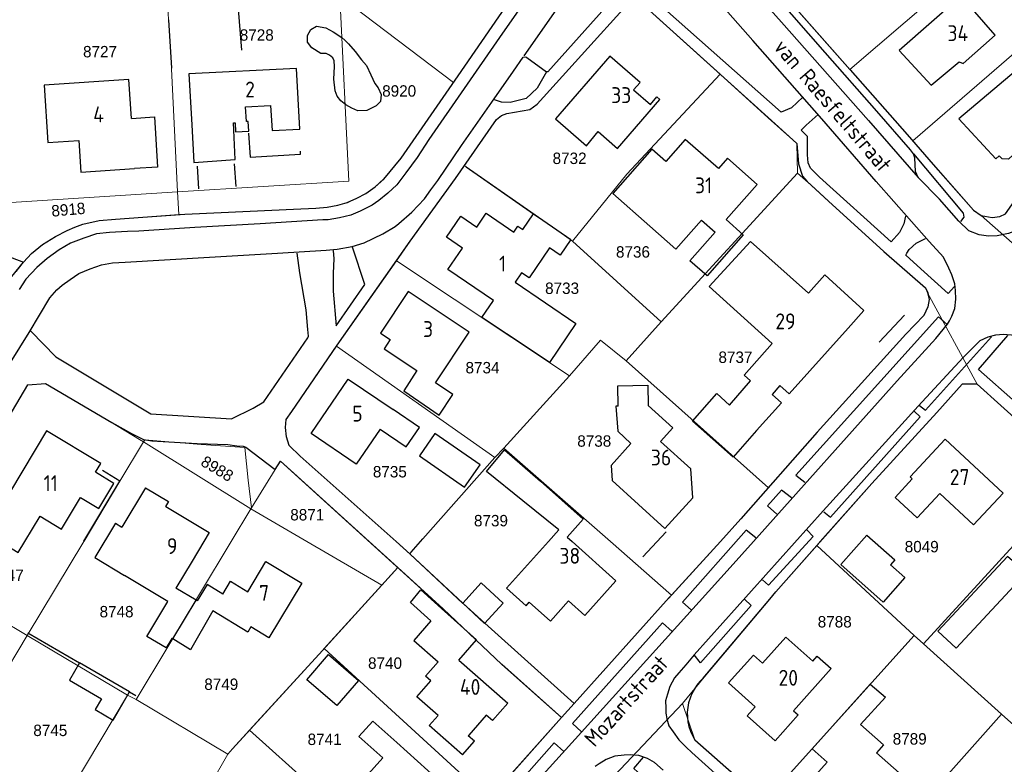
# Model space of a CAD drawing. Header units: metres. Extents: x 233874 to 239264, y 443832 to 448222.
# Tile 42 of 195: x 235032 to 235188, y 444965 to 445082. Entities that reach past the tile are written whole.
import ezdxf
from ezdxf.enums import TextEntityAlignment as Align

# ---------------------------------------------------------------- set-up
doc = ezdxf.new("R2010")
doc.units = ezdxf.units.M
doc.header["$MEASUREMENT"] = 0
doc.linetypes.add('LIJN1-1', pattern=[2, 1, -1])
for name, color, linetype in [('BIJGEBOUW', 4, 'Continuous'), ('DAKRAND', 4, 'Continuous'), ('DAKRAND-BYG', 4, 'Continuous'), ('Goud-kadastrale grenzen', 13, 'Continuous'), ('Goud-markering', 7, 'Continuous'), ('Goud-ontwerp', 2, 'Continuous'), ('HEG', 253, 'Continuous'), ('HOOFDGEBOUW', 4, 'Continuous'), ('HUISNUMMER', 253, 'Continuous'), ('KANTVERH', 253, 'Continuous'), ('KANTWATER', 153, 'Continuous'), ('KNTOPENVERH', 253, 'Continuous'), ('MUUR', 253, 'Continuous'), ('OVLIJNOBJ', 253, 'Continuous'), ('RASTER', 253, 'Continuous'), ('STRAATNAAM', 253, 'Continuous'), ('TUSSENMUUR', 253, 'Continuous')]:
    doc.layers.add(name, color=color, linetype=linetype)
doc.layers.add('G01 kadestrale perceelsgrens', color=73, linetype='Continuous', lineweight=0)
doc.layers.add('Z01 perceelnummer', color=73, linetype='Continuous', lineweight=13)
doc.styles.get("Standard").update_dxf_attribs({"font": 'iso.shx'})
doc.styles.add('Styledgn001', font='dgn001.shx')

# ---------------------------------------------------------------- blocks, each defined once
blk = doc.blocks.new('A$C1532452F')
at = {"layer": 'G01 kadestrale perceelsgrens'}
for p, q in [((235163.283, 445074.414), (235184.622, 445092.779)), ((235082.928, 445085.961), (235100.849, 445072.339)), ((235055.83, 445084.356), (235055.94, 445082.263)), ((235153.632, 445085.411), (235163.283, 445074.414)), ((235173.217, 445063.177), (235194.418, 445081.534)), ((235056.427, 445074.53), (235057.362, 445055.149)), ((235102.572, 445059.268), (235102.845, 445059.077)), ((235102.845, 445059.077), (235114.92, 445050.658)), ((235133.586, 445034.648), (235155.065, 445058.089)), ((235155.065, 445058.089), (235157.14, 445056.243)), ((235030.313, 445053.419), (235057.362, 445055.149)), ((235057.362, 445055.149), (235057.548, 445051.54)), ((235182.779, 445052.236), (235183.992, 445051.404)), ((235183.992, 445051.404), (235196.964, 445039.878)), ((235114.92, 445050.658), (235119.609, 445047.346)), ((235119.609, 445047.346), (235133.586, 445034.648)), ((235091.865, 445044.252), (235119.13, 445026.124)), ((235175.566, 445039.226), (235183.386, 445024.791)), ((235128.051, 445028.466), (235133.586, 445034.648)), ((235082.392, 445030.786), (235107.39, 445013.266)), ((235128.051, 445028.466), (235150.472, 445008.484)), ((235108.804, 445014.744), (235119.13, 445026.124)), ((235046.558, 445019.014), (235051.379, 445016.096)), ((235048.283, 445009.497), (235052.006, 445015.717)), ((235051.379, 445016.096), (235052.006, 445015.717)), ((235052.006, 445015.717), (235052.194, 445016.031)), ((235052.006, 445015.717), (235068.935, 445005.138)), ((235107.39, 445013.266), (235108.804, 445014.744)), ((235108.804, 445014.744), (235125.587, 445000)), ((235096.004, 445000.423), (235107.39, 445013.266)), ((235069.031, 445005.295), (235072.754, 445011.38)), ((235042.631, 445000.053), (235048.283, 445009.497)), ((235065.841, 445000), (235068.935, 445005.138)), ((235068.935, 445005.138), (235069.031, 445005.295)), ((235068.935, 445005.138), (235077.732, 445000)), ((235095.636, 445000), (235096.004, 445000.423)), ((235033.669, 444985.203), (235042.599, 445000)), ((235042.599, 445000), (235042.631, 445000.053)), ((235050.863, 444975.126), (235065.841, 445000)), ((235077.732, 445000), (235089.546, 444993.1)), ((235087.554, 445000), (235092.091, 444995.888)), ((235091.808, 445000), (235093.966, 444998.075)), ((235094.201, 444998.349), (235095.636, 445000)), ((235125.587, 445000), (235135.205, 444991.55)), ((235135.205, 444991.55), (235142.903, 445000)), ((235158.11, 444999.388), (235158.652, 445000)), ((235158.11, 444999.388), (235173.467, 444985.171)), ((235174.911, 444983.864), (235189.673, 445000)), ((235093.966, 444998.075), (235094.201, 444998.349)), ((235089.546, 444993.1), (235092.091, 444995.888)), ((235092.091, 444995.888), (235099.218, 444989.413)), ((235016.324, 444995.481), (235033.669, 444985.203)), ((235080.449, 444983.132), (235089.546, 444993.1)), ((235099.218, 444989.413), (235108.477, 444980.644)), ((235015.741, 444955.253), (235033.669, 444985.203)), ((235033.669, 444985.203), (235049.505, 444975.768)), ((235149.892, 444959.031), (235173.467, 444985.171)), ((235173.467, 444985.171), (235174.911, 444983.864)), ((235080.449, 444983.132), (235106.409, 444959.401)), ((235174.911, 444983.864), (235187.188, 444972.803)), ((235108.477, 444980.644), (235117.865, 444972.249)), ((235136.94, 444974.489), (235140.328, 444978.617)), ((235031.467, 444945.715), (235049.505, 444975.768)), ((235049.505, 444975.768), (235050.863, 444975.126)), ((235050.863, 444975.126), (235065.313, 444966.508)), ((235117.865, 444972.249), (235119.89, 444974.476)), ((235125.361, 444962.235), (235136.94, 444974.489)), ((235136.94, 444974.489), (235138.859, 444968.739)), ((235106.409, 444959.401), (235117.865, 444972.249)), ((235163.869, 444946.543), (235187.188, 444972.803)), ((235187.188, 444972.803), (235192.019, 444968.448)), ((235068.69, 444970.264), (235094.909, 444946.86)), ((235138.859, 444968.739), (235149.892, 444959.031)), ((235059.126, 444955.866), (235065.313, 444966.508)), ((235065.313, 444966.508), (235066.038, 444967.315))]:
    blk.add_line(p, q, dxfattribs=at)
at = {"layer": 'G01 kadestrale perceelsgrens', "flags": 128}
for points in [[(235057.362, 445055.149), (235084.353, 445056.795), (235082.928, 445085.961)], [(235102.572, 445059.268), (235107.652, 445066.554), (235108.415, 445067.174), (235109.269, 445067.494), (235112.86, 445068.122), (235114.026, 445068.928), (235122.001, 445077.796), (235127.551, 445083.866), (235131.232, 445084.194), (235142.863, 445073.656)], [(235055.94, 445082.263), (235055.928, 445082.253), (235056.425, 445074.601), (235056.427, 445074.53)], [(235119.609, 445047.346), (235128.165, 445057.927), (235142.863, 445073.656)], [(235142.863, 445073.656), (235150.414, 445066.815), (235154.319, 445063.317), (235154.933, 445062.762)], [(235163.283, 445074.414), (235163.35, 445074.337), (235172.35, 445064.177), (235173.217, 445063.177)], [(235100.849, 445072.339), (235092.629, 445060.436), (235092.608, 445060.41)], [(235154.933, 445062.762), (235154.946, 445062.751), (235155.065, 445058.089)], [(235173.217, 445063.177), (235176.463, 445059.432), (235182.779, 445052.236)], [(235092.608, 445060.41), (235089.895, 445057.151), (235088.516, 445055.906), (235087.045, 445054.862), (235085.632, 445054.114), (235084.122, 445053.418), (235082.621, 445053.02), (235080.925, 445052.728), (235079.183, 445052.535), (235075.658, 445052.401), (235068.803, 445052.075), (235058.522, 445051.611), (235057.548, 445051.54)], [(235091.865, 445044.252), (235094.044, 445047.347), (235101.156, 445057.237), (235102.572, 445059.268)], [(235157.14, 445056.243), (235159.96, 445053.664), (235168.681, 445045.697), (235175.243, 445039.981), (235175.566, 445039.226)], [(235057.548, 445051.54), (235051.91, 445051.129), (235047.586, 445050.822), (235045.001, 445050.607), (235042.453, 445050.044), (235041.196, 445049.539), (235039.99, 445049.032), (235038.125, 445048.1), (235036.1, 445046.826), (235034.368, 445045.393), (235033.085, 445044.046), (235031.924, 445042.588)], [(235183.992, 445051.404), (235185.718, 445051.1), (235186.963, 445051.259), (235187.82, 445051.678)], [(235082.392, 445030.786), (235082.507, 445030.955), (235091.865, 445044.252)], [(235150.472, 445008.484), (235158.147, 445017.219), (235172.133, 445032.69), (235174.955, 445035.625), (235175.594, 445036.993), (235175.781, 445038.178), (235175.566, 445039.226)], [(235119.13, 445026.124), (235124.028, 445031.749), (235128.051, 445028.466)], [(235082.392, 445030.786), (235075.378, 445020.521), (235074.494, 445019.26), (235074.404, 445017.973), (235074.556, 445016.529), (235074.957, 445015.127), (235076.69, 445013.485), (235091.808, 445000)], [(235019.025, 445000), (235027.671, 445014.464), (235033.801, 445024.682), (235036.536, 445024.892), (235046.558, 445019.014)], [(235158.652, 445000), (235166.766, 445009.156), (235176.994, 445020.334), (235181.006, 445024.817), (235183.386, 445024.791)], [(235183.386, 445024.791), (235190.809, 445018.105), (235199.329, 445010.554)], [(235069.031, 445005.295), (235068.499, 445009.657), (235067.992, 445014.821), (235061.098, 445015.322), (235052.194, 445016.031)], [(235072.754, 445011.38), (235073.59, 445012.692), (235075.666, 445010.773), (235087.554, 445000)], [(235142.903, 445000), (235146.153, 445003.568), (235150.472, 445008.484)], [(235140.328, 444978.617), (235150.684, 444990.905), (235151.637, 444992.084), (235158.11, 444999.388)], [(235093.966, 444998.075), (235094.041, 444998.008), (235102.33, 444990.264), (235105.787, 444987.144), (235119.89, 444974.476)], [(235119.89, 444974.476), (235134.848, 444991.158), (235135.205, 444991.55)], [(235068.69, 444970.264), (235080.187, 444982.845), (235080.449, 444983.132)], [(235066.038, 444967.315), (235066.037, 444967.343), (235068.69, 444970.264)]]:
    blk.add_lwpolyline(points, dxfattribs=at)
at = {"layer": 'G01 kadestrale perceelsgrens', "style": 'Styledgn001'}
for s, rotation, p in [('8918', 5.06942, (235040.158, 445052.332)), ('8988', 329.07554, (235063.632, 445011.494))]:
    blk.add_text(s, height=1.8, rotation=rotation, dxfattribs=at).set_placement(p, align=Align.MIDDLE_CENTER)
at = {"layer": 'Z01 perceelnummer', "linetype": 'Continuous', "lineweight": 13, "style": 'Styledgn001'}
for s, p in [('8728', (235069.849, 445079.851)), ('8727', (235045.152, 445077.224)), ('8920', (235092.29, 445071.03)), ('8732', (235119.144, 445060.414)), ('8736', (235129.132, 445045.656)), ('8733', (235117.962, 445039.929)), ('8737', (235145.279, 445029.057)), ('8734', (235105.418, 445027.407)), ('8738', (235123.033, 445015.845)), ('8735', (235090.818, 445011.007)), ('8871', (235077.805, 445004.224)), ('8739', (235106.754, 445003.295)), ('8049', (235174.631, 444999.194)), ('8747', (235030.453, 444994.681)), ('8748', (235047.757, 444988.947)), ('8788', (235160.921, 444987.352)), ('8740', (235090.062, 444980.835)), ('8749', (235064.256, 444977.508)), ('8745', (235037.319, 444970.237)), ('8741', (235080.538, 444968.823)), ('8789', (235172.737, 444968.895))]:
    blk.add_text(s, height=1.8, dxfattribs=at).set_placement(p, align=Align.MIDDLE_CENTER)

msp = doc.modelspace()

# ---------------------------------------------------------------- linework, layer by layer
at = {"layer": 'BIJGEBOUW'}
msp.add_lwpolyline([(235108.7, 444990.3), (235105.71, 444987.06), (235102.3, 444990.29), (235105.2, 444993.51), (235108.7, 444990.3)], dxfattribs=at)
at = {"layer": 'DAKRAND'}
msp.add_line((235097, 444970.99), (235098.41, 444972.6), dxfattribs=at)
for points in [[(235118.51, 445065.25), (235121.79, 445062.38), (235123.64, 445064.64)], [(235190.85, 445064.38), (235191.24, 445063.85), (235191.15, 445062.89), (235188.33, 445060.3), (235187.3, 445060.32), (235186.84, 445060.78)], [(235134.31, 445059.91), (235132.1, 445061.86), (235125.94, 445054.87), (235131.81, 445049.69)], [(235111.75, 445049.18), (235113.45, 445051.68), (235113.45, 445051.68)], [(235113.45, 445051.68), (235114.92, 445050.66), (235119.32, 445047.59), (235117.67, 445045.16), (235115.98, 445046.3)], [(235143.83, 445050.76), (235146.49, 445048.33), (235140.8, 445041.88), (235138.1, 445044.26), (235142.06, 445048.75)], [(235110.56, 445040.91), (235120.15, 445034.38), (235115.96, 445028.21), (235113.11, 445030.15)], [(235095.05, 445026.98), (235093.03, 445023.78), (235098.57, 445019.94), (235100.74, 445023.2), (235098.02, 445025.01)], [(235126.82, 445021.36), (235126.76, 445024.54), (235131.46, 445024.64), (235131.52, 445021.45)], [(235111.78, 445006.43), (235106.03, 445011.06), (235108.87, 445014.45), (235114.57, 445009.54)], [(235042.06, 445006.96), (235044.98, 445005.22), (235047.35, 445009.13), (235044.46, 445010.95)], [(235190.76, 444995.36), (235188.16, 444997.66), (235177.16, 444985.86), (235180.04, 444983.17), (235189.2, 444993)], [(235097.29, 444987.51), (235094.05, 444990.4), (235095.7, 444992.37), (235098.98, 444989.43)], [(235056.6, 444984.65), (235056.47, 444984.72), (235055.58, 444983.24), (235052.55, 444985.05), (235055.85, 444990.57)], [(235062.91, 444989.07), (235059.39, 444982.95), (235056.6, 444984.65)], [(235159.74, 444965.24), (235157.39, 444967.33), (235166.5, 444977.54), (235168.92, 444975.45), (235164.99, 444971.17), (235168.6, 444967.94), (235167.5, 444966.7)]]:
    msp.add_lwpolyline(points, dxfattribs=at)
at = {"layer": 'DAKRAND-BYG'}
msp.add_line((235049.8, 444976.31), (235041.91, 444980.89), dxfattribs=at)
for points in [[(235095.49, 445013.52), (235102.6, 445008.57), (235105.04, 445012.07), (235097.93, 445017.02), (235095.49, 445013.52)], [(235171.99, 444994.33), (235168.54, 444990.45), (235161.86, 444996.37), (235166, 445001.03), (235170.4, 444997.11), (235169.72, 444996.35), (235171.99, 444994.33)], [(235081.16, 444982.17), (235085.88, 444978.08), (235082.45, 444974.13), (235077.73, 444978.22), (235081.16, 444982.17)], [(235041.91, 444980.89), (235040.33, 444978.15), (235045.37, 444975.23), (235044.37, 444973.5)], [(235044.37, 444973.5), (235047.21, 444971.85), (235049.8, 444976.31)]]:
    msp.add_lwpolyline(points, dxfattribs=at)
at = {"layer": 'Goud-markering', "linetype": 'LIJN1-1', "ltscale": 3}
for centre, radius, start, end in [((235697.385, 444633.86), 853.462, 121.774605, 149.18254), ((235699.984, 444630.603), 850.5, 121.807635, 148.928273)]:
    msp.add_arc(centre, radius, start, end, dxfattribs=at)
at = {"layer": 'Goud-markering', "ltscale": 3}
for radius in [854.6, 853.5]:
    msp.add_arc((235699.984, 444630.603), radius, 121.807635, 148.928273, dxfattribs=at)
at = {"layer": 'Goud-ontwerp', "linetype": 'Continuous'}
for centre, radius, start, end in [((235697.385, 444633.86), 853.962, 121.774624, 149.182442), ((235699.984, 444630.603), 850, 121.807635, 148.928273)]:
    msp.add_arc(centre, radius, start, end, dxfattribs=at)
at = {"layer": 'HEG'}
for p, q in [((235066.86, 445084.53), (235067.43, 445077.47)), ((235055.93, 445082.25), (235056.42, 445074.6)), ((235102.84, 445059.08), (235113.45, 445051.68)), ((235167.92, 445031.44), (235171.93, 445035.68))]:
    msp.add_line(p, q, dxfattribs=at)
msp.add_lwpolyline([(235042.62, 445000.06), (235048.28, 445009.5), (235045.56, 445011.22)], dxfattribs=at)
at = {"layer": 'HOOFDGEBOUW'}
for p, q in [((235133.37, 445069.66), (235132.88, 445070.09)), ((235098.02, 445025.01), (235103.34, 445033.03)), ((235052.31, 445008.49), (235048.59, 445002.28)), ((235052.31, 445008.49), (235055.92, 445006.32)), ((235055.92, 445006.32), (235055.45, 445005.54)), ((235055.45, 445005.54), (235055.51, 445005.51)), ((235047.58, 445002.88), (235044.34, 444997.47)), ((235047.58, 445002.88), (235048.59, 445002.28)), ((235061.5, 445000), (235059.66, 444996.92)), ((235044.34, 444997.47), (235049.01, 444994.67)), ((235059.66, 444996.92), (235057.11, 444992.66)), ((235055.85, 444990.57), (235049.01, 444994.67)), ((235060.28, 444990.76), (235057.11, 444992.66)), ((235062.03, 444993.21), (235060.48, 444990.64)), ((235064.52, 444991.72), (235062.03, 444993.21)), ((235060.48, 444990.64), (235060.28, 444990.76)), ((235101.68, 444981.29), (235109.41, 444974.53)), ((235088.16, 444971.71), (235091.9, 444968.34)), ((235102.28, 444966.37), (235097, 444970.99)), ((235103.16, 444969.39), (235103.26, 444969.49)), ((235104.16, 444968.52), (235103.16, 444969.39)), ((235102.28, 444966.37), (235104.16, 444968.52)), ((235167.5, 444966.7), (235172.84, 444961.94))]:
    msp.add_line(p, q, dxfattribs=at)
for points in [[(235186.2, 445079.85), (235180.86, 445086.05), (235171.07, 445077.42), (235176.12, 445071.95), (235180.55, 445075.64), (235181.15, 445075.35), (235186.2, 445079.85)], [(235130.24, 445072.37), (235125.5, 445076.49), (235116.93, 445066.62), (235118.51, 445065.25)], [(235195.37, 445069.47), (235190.51, 445075.11), (235180.5, 445066.61), (235186.32, 445060.31), (235186.84, 445060.78)], [(235076.66, 445064.98), (235076.1, 445074.59), (235059.15, 445073.75), (235059.63, 445065.69)], [(235050.11, 445066.69), (235049.71, 445072.83), (235036.37, 445071.96), (235036.95, 445062.9), (235041.79, 445063.21), (235042.11, 445058.24), (235050.61, 445058.79)], [(235130.24, 445072.37), (235129.23, 445071.2), (235131.87, 445068.88), (235132.88, 445070.09)], [(235066.16, 445066.01), (235066.43, 445066.02), (235066.52, 445064.6), (235068.6, 445064.7), (235068.51, 445066.2), (235068.24, 445066.19), (235068.1, 445068.54), (235072.03, 445068.73), (235072.26, 445064.77), (235076.66, 445064.98)], [(235123.64, 445064.64), (235126.7, 445061.98), (235133.37, 445069.66)], [(235050.11, 445066.69), (235053.72, 445066.93), (235054.23, 445059.02), (235050.61, 445058.79)], [(235059.63, 445065.69), (235059.95, 445059.74), (235066.47, 445060.2), (235066.16, 445066.01)], [(235143.83, 445050.76), (235148.72, 445056.3), (235144.04, 445060.42), (235142.6, 445058.79), (235137.38, 445063.39), (235134.31, 445059.91)], [(235113.11, 445030.15), (235105.34, 445035.34), (235107.15, 445038.01), (235099.97, 445042.9), (235102.26, 445046.27), (235099.74, 445047.98), (235101.99, 445051.3), (235104.52, 445049.58), (235105.99, 445051.75), (235110.37, 445048.77), (235111, 445049.69), (235111.75, 445049.18)], [(235131.81, 445049.69), (235135.9, 445046.08), (235139.92, 445050.64), (235142.06, 445048.75)], [(235144.33, 445021.49), (235147.64, 445025.31), (235146.63, 445026.25), (235151.09, 445031.2), (235141.16, 445040.2), (235147.64, 445047.28), (235156.81, 445039.15)], [(235115.98, 445046.3), (235112.75, 445041.56), (235111.55, 445042.37), (235110.56, 445040.91)], [(235156.81, 445039.15), (235159.36, 445042.03), (235165.53, 445036.42), (235163.03, 445033.63)], [(235103.34, 445033.03), (235093.69, 445039.43), (235089.33, 445032.87), (235090.89, 445031.83), (235089.93, 445030.38), (235095.05, 445026.98)], [(235163.03, 445033.63), (235153.77, 445023.3), (235152.29, 445024.59)], [(235089.27, 445017.72), (235085.53, 445012.22), (235078.43, 445017.04), (235084.26, 445025.62), (235091.36, 445020.8)], [(235152.29, 445024.59), (235151.04, 445023.16), (235152.52, 445021.87), (235148.62, 445017.48)], [(235148.62, 445017.48), (235144.94, 445013.32), (235138.52, 445018.96), (235142.37, 445023.32), (235144.33, 445021.49)], [(235089.27, 445017.72), (235093.39, 445014.92), (235095.48, 445018), (235091.36, 445020.8)], [(235126.82, 445021.36), (235126.42, 445021.35), (235126.73, 445017.38), (235128.82, 445015.47), (235125.67, 445012.01), (235125.85, 445009.62), (235134.15, 445002.04), (235138.57, 445006.88), (235138.23, 445011.45), (235133.48, 445015.78)], [(235131.52, 445021.45), (235135.41, 445017.9), (235133.48, 445015.78)], [(235044.46, 445010.95), (235045.27, 445012.3), (235036.73, 445017.44), (235027.08, 445001.41), (235029.43, 445000)], [(235187.47, 445007.64), (235182.78, 445002.61), (235177.46, 445007.57), (235173.89, 445003.73), (235170.43, 445006.96), (235173.14, 445009.86), (235172.79, 445010.18), (235178.35, 445016.14), (235187.47, 445007.64)], [(235114.57, 445009.54), (235121.27, 445003.52), (235118.74, 445000.71), (235119.53, 445000)], [(235033.3, 445000), (235035.7, 445003.99), (235039.06, 445001.97), (235042.06, 445006.96)], [(235115.81, 445000), (235117.47, 445001.85), (235111.78, 445006.43)], [(235055.51, 445005.51), (235062.35, 445001.41), (235061.5, 445000)], [(235029.43, 445000), (235032.27, 444998.29), (235033.3, 445000)], [(235115.81, 445000), (235109.22, 444992.66), (235112.31, 444989.89), (235112.8, 444990.45), (235116.14, 444987.46), (235118.99, 444990.63), (235121.52, 444988.36), (235126.41, 444993.83), (235119.53, 445000)], [(235064.52, 444991.72), (235065.73, 444993.73), (235068.43, 444992.09), (235071.3, 444996.85), (235076.97, 444993.42)], [(235076.97, 444993.42), (235071.77, 444984.83), (235068.92, 444986.55), (235068.43, 444985.73), (235062.91, 444989.07)], [(235101.68, 444981.29), (235104.5, 444984.5), (235098.98, 444989.43)], [(235097.29, 444987.51), (235094.59, 444984.42), (235098.43, 444981.06)], [(235160.34, 444979.97), (235154.42, 444973.31), (235155.14, 444972.66), (235151.54, 444968.61), (235147.14, 444972.54), (235148.41, 444973.97), (235144.2, 444977.71), (235148.11, 444982.11), (235149.56, 444980.83), (235153.23, 444984.94), (235157.49, 444981.15), (235158.16, 444981.91), (235160.34, 444979.97)], [(235098.41, 444972.6), (235095.08, 444975.51), (235097.3, 444978.06), (235096.45, 444978.8), (235098.43, 444981.06)], [(235109.41, 444974.53), (235107.01, 444971.78), (235106.02, 444972.64), (235103.26, 444969.49)], [(235089.69, 444965.89), (235085.95, 444969.26), (235088.16, 444971.71)], [(235091.9, 444968.34), (235098.42, 444962.45), (235091.65, 444954.95), (235085.12, 444960.83), (235089.69, 444965.89)], [(235172.84, 444961.94), (235166.45, 444954.77), (235157.51, 444962.75), (235159.74, 444965.24)]]:
    msp.add_lwpolyline(points, dxfattribs=at)
at = {"layer": 'KANTVERH'}
for p, q in [((235031.28, 445041.77), (235033.08, 445044.05)), ((235142.9, 445000), (235134.74, 444991.04))]:
    msp.add_line(p, q, dxfattribs=at)
for points in [[(235121.01, 445098.01), (235108.12, 445079.48), (235096.94, 445063.37), (235095.11, 445060.55), (235093.35, 445058.13), (235091.9, 445056.24), (235090.52, 445054.9), (235089.09, 445053.75), (235088.03, 445053.04), (235086.16, 445052.06), (235084.65, 445051.47), (235082.9, 445051.03), (235081.11, 445050.74), (235080.27, 445050.72), (235070.38, 445050.09), (235060.09, 445049.48), (235052.83, 445049.02), (235051.29, 445048.92), (235049.46, 445048.88), (235046.63, 445048.72), (235044.58, 445048.49), (235042.58, 445047.81), (235040.52, 445047.03), (235038.7, 445046), (235036.82, 445044.62), (235035.19, 445043.18), (235033.45, 445041.36), (235032.4, 445039.75)], [(235033.08, 445044.05), (235034.37, 445045.39), (235036.1, 445046.83), (235038.13, 445048.1), (235039.99, 445049.03), (235041.2, 445049.54), (235042.45, 445050.04), (235045, 445050.61), (235047.59, 445050.82), (235051.91, 445051.13), (235058.52, 445051.61), (235068.8, 445052.08), (235075.66, 445052.4), (235079.18, 445052.53), (235080.92, 445052.73), (235082.62, 445053.02), (235084.12, 445053.42), (235085.63, 445054.11), (235087.05, 445054.86), (235088.52, 445055.91), (235089.89, 445057.15), (235092.63, 445060.44), (235101.58, 445073.39), (235117.08, 445095.96)], [(235155.88, 445070.06), (235154.09, 445068.38), (235152.48, 445067.69), (235130.44, 445087.29), (235135.44, 445093.08)], [(235111.99, 445076.58), (235120.73, 445089.09), (235120.91, 445088.64), (235125.71, 445085.26), (235125.61, 445085.07), (235115.73, 445074.03), (235115.53, 445074.03)], [(235148.1, 445000), (235170.76, 445025.34), (235176.87, 445031.99), (235178.68, 445034.27), (235179, 445034.8), (235179.37, 445035.53), (235179.85, 445036.76), (235180, 445038.19), (235179.94, 445039.58), (235179.83, 445040.63), (235179.38, 445042.03), (235178.92, 445043.09), (235178.08, 445044.85), (235175.78, 445047.3), (235167.45, 445056.74), (235158.89, 445066.64), (235148.03, 445078.99), (235138.55, 445089.76)], [(235145.5, 445089.83), (235152.54, 445081.87), (235166.27, 445066.35), (235174.07, 445057.38), (235173.65, 445058.33), (235173.57, 445060.47), (235173.34, 445061.12), (235172.87, 445061.73), (235167.56, 445067.85), (235159.42, 445077.09), (235151.53, 445086.12)], [(235152.15, 445087.09), (235163.35, 445074.34), (235172.35, 445064.18), (235176.46, 445059.43), (235182.78, 445052.24), (235183.99, 445051.4), (235185.72, 445051.1), (235186.96, 445051.26), (235187.82, 445051.68), (235200.66, 445069.96), (235214.43, 445089.71)], [(235131.23, 445084.19), (235150.41, 445066.82), (235154.32, 445063.32), (235154.95, 445062.75), (235155.19, 445059.52), (235155.82, 445057.61), (235156.59, 445056.75), (235159.96, 445053.66), (235168.68, 445045.7), (235175.24, 445039.98), (235175.57, 445039.23), (235175.78, 445038.18), (235175.59, 445036.99), (235174.95, 445035.63), (235172.13, 445032.69), (235158.15, 445017.22), (235146.15, 445003.57), (235142.9, 445000)], [(235091.81, 445000), (235076.69, 445013.48), (235074.96, 445015.13), (235074.56, 445016.53), (235074.4, 445017.97), (235074.49, 445019.26), (235075.38, 445020.52), (235082.51, 445030.96), (235094.04, 445047.35), (235101.16, 445057.24), (235107.65, 445066.55), (235108.42, 445067.17), (235109.27, 445067.49), (235112.86, 445068.12), (235114.03, 445068.93), (235122, 445077.8), (235127.55, 445083.87)], [(235214.89, 445083.79), (235207.73, 445074.05), (235198.1, 445059.93), (235192.07, 445051.14), (235191.14, 445049.93), (235189.97, 445049.18), (235188.31, 445048.54), (235186.52, 445048.2), (235185.13, 445048.14), (235183.7, 445048.34), (235182.08, 445048.98), (235180.49, 445050.52), (235177.43, 445053.95), (235174.07, 445057.38)], [(235031.04, 445028.24), (235033.97, 445032.96), (235037.22, 445038.41), (235038.35, 445039.66), (235039.17, 445040.43), (235040.44, 445041.33), (235041.8, 445042.23), (235043.62, 445043.01), (235045.37, 445043.6), (235047.12, 445043.94), (235049.1, 445044.03), (235062.42, 445044.84), (235073.1, 445045.44), (235080.81, 445045.94), (235082.5, 445046.08), (235084.89, 445046.5), (235086.75, 445047.09), (235089.72, 445048.53), (235091.64, 445049.66), (235092.25, 445050.13), (235094.29, 445051.9), (235096.29, 445054.02), (235097.28, 445055.43), (235098.37, 445056.93), (235102.12, 445062.41), (235106.9, 445069.25), (235110.28, 445074.15), (235111.84, 445076.38), (235112.24, 445076.42), (235112.43, 445076.32), (235115.53, 445074.03), (235114.06, 445071.45), (235112.32, 445069.82), (235109.77, 445069.21), (235108.44, 445069.25), (235107.31, 445069.64)], [(235172.08, 445051.29), (235171.8, 445050.06), (235171.11, 445048.74), (235169.82, 445047.25), (235158.54, 445057.43), (235157.1, 445058.86), (235156.73, 445059.72), (235156.62, 445060.96), (235156.62, 445063.84), (235155.61, 445064.86), (235156.43, 445065.63), (235158.29, 445067.32)], [(235173.34, 445061.12), (235181.18, 445051.74), (235181.26, 445051.15), (235180.74, 445050.47)], [(235179.81, 445040.18), (235178.79, 445039.12), (235174.5, 445042.98), (235172.14, 445045.14), (235172.3, 445045.48), (235172.66, 445046.06), (235173.78, 445047.02), (235175.25, 445047.77)], [(235034.27, 445033.15), (235038.21, 445029.1), (235053.15, 445020.14), (235065.87, 445019.34), (235069.29, 445021.01), (235070.96, 445022.05), (235077.88, 445032.09), (235077.99, 445032.39), (235077.92, 445033.43), (235077.63, 445036.52), (235076.63, 445042.35), (235076.23, 445045.44)], [(235081.9, 445045.9), (235082, 445044.56), (235081.88, 445042.33), (235081.89, 445039.46), (235082.36, 445034.03), (235086.88, 445040.53), (235084.94, 445046.4)], [(235178.63, 445034.22), (235177.28, 445035.4), (235154.81, 445010.48), (235156.21, 445009.35)], [(235138.77, 444982.13), (235159.09, 445004.84), (235174.05, 445021.32), (235181.14, 445029.03), (235183.86, 445031.67), (235185.11, 445032.27), (235186.32, 445032.58), (235187.46, 445032.69), (235189.39, 445032.53), (235190.82, 445032.19), (235192.08, 445031.4), (235193.34, 445030.37), (235200.52, 445023.89), (235210.54, 445014.79), (235221.1, 445005.28), (235225.87, 445000.94)], [(235174.3, 445021.46), (235175.22, 445020.69), (235185.61, 445032.26)], [(235207.12, 445017.9), (235201.15, 445011.23), (235200.71, 445011.39), (235199.94, 445012.16), (235196.38, 445015.55), (235189.39, 445021.97), (235183.56, 445027.12), (235188.2, 445032.47)], [(235005.19, 444976.85), (235027.67, 445014.46), (235033.8, 445024.68), (235036.54, 445024.89), (235047, 445018.75), (235050.12, 445017.02), (235051.98, 445016.11), (235053.31, 445015.87), (235060.48, 445015.44), (235065.29, 445015.29), (235066.72, 445015.09), (235067.71, 445015.01), (235068.15, 445014.9), (235072.75, 445011.38), (235073.59, 445012.69), (235099.22, 444989.41)], [(235233.48, 444979.91), (235213.46, 444997.69), (235202.19, 445008.02), (235190.81, 445018.1), (235183.39, 445024.79), (235181.01, 445024.82), (235176.99, 445020.33), (235166.77, 445009.16), (235151.64, 444992.08)], [(235159.23, 445004.68), (235160.25, 445003.86), (235174.39, 445019.67), (235173.43, 445020.55)], [(235154.1, 445006.88), (235152.55, 445008.12), (235150.33, 445005.62), (235151.78, 445004.33)], [(235148.49, 445000.57), (235146.99, 445001.8), (235136.95, 444990.42), (235138.3, 444989.24)], [(235149.52, 444993.99), (235150.48, 444993.11), (235157.52, 445000.77), (235156.51, 445001.85)], [(235058.61, 444923.34), (235058.81, 444923.22), (235065.36, 444919.27), (235066.21, 444918.84), (235066.99, 444918.44), (235067.87, 444918.15), (235068.85, 444918.04), (235069.88, 444917.93), (235070.76, 444917.94), (235071.65, 444918.04), (235072.6, 444918.22), (235073.61, 444918.59), (235074.56, 444919.04), (235075.31, 444919.4), (235076, 444919.98), (235076.54, 444920.56), (235077.21, 444921.25), (235086.16, 444931.41), (235121, 444969.97), (235144.47, 444995.93), (235148.1, 445000)], [(235102.33, 444990.26), (235094.04, 444998.01), (235091.81, 445000)], [(235105.79, 444987.14), (235119.89, 444974.48), (235134.85, 444991.16)], [(235146.68, 444990.92), (235147.78, 444989.92), (235139.77, 444980.9), (235138.77, 444982.13), (235137.48, 444980.59), (235136.36, 444979.32), (235135.67, 444978.51), (235134.92, 444977.13), (235134.57, 444975.94), (235134.25, 444974.9), (235134.29, 444973.79), (235134.29, 444972.97), (235134.37, 444972.69), (235134.48, 444972.04), (235134.8, 444970.93), (235135.45, 444969.99), (235136.34, 444968.74), (235137.49, 444967.59), (235138.42, 444966.73), (235146.36, 444959.61)], [(235140.2, 444978.47), (235150.68, 444990.91), (235151.64, 444992.08)], [(235135.22, 444985.88), (235135.31, 444985.8), (235133.8, 444987.21), (235119.61, 444971.3), (235121.01, 444969.98)], [(235059.1, 444925.38), (235067.65, 444920.1), (235072.04, 444920.86), (235078.52, 444928.66), (235092.77, 444944.54), (235104.37, 444957.12), (235117.86, 444972.25), (235108.46, 444980.66)], [(235140.2, 444978.47), (235139.66, 444977.93), (235139.18, 444977.34), (235138.76, 444976.7), (235138.4, 444976.03), (235138.12, 444975.32), (235137.9, 444974.59), (235137.76, 444973.85), (235137.69, 444973.09), (235137.7, 444972.33), (235137.79, 444971.57), (235137.95, 444970.83), (235138.18, 444970.1), (235138.49, 444969.4), (235138.86, 444968.74)], [(235118.26, 444966.93), (235116.69, 444968.29), (235106.03, 444956.2), (235107.42, 444954.93)], [(235138.86, 444968.74), (235157.05, 444952.73), (235171.84, 444939.31), (235181.66, 444930.47), (235197.32, 444916.21), (235202.43, 444911.69), (235208.36, 444910.47), (235226.68, 444930.85), (235227.8, 444932.11)], [(235133.91, 444963.95), (235132.51, 444965.18), (235131.44, 444965.81), (235130.03, 444966.25), (235128.81, 444966.4), (235127.74, 444966.33), (235126.26, 444966.15), (235124.9, 444965.65), (235123.79, 444964.98), (235123.19, 444964.53)], [(235153.27, 444946.57), (235151.22, 444944.24), (235129.27, 444964.22), (235130.8, 444966.01)]]:
    msp.add_lwpolyline(points, dxfattribs=at)
at = {"layer": 'KANTWATER'}
msp.add_lwpolyline([(235088.44, 445072.23), (235088.97, 445071.52), (235089.43, 445070.46), (235089.34, 445069.37), (235088.68, 445068.7), (235087.21, 445067.95), (235085.77, 445067.9), (235084.85, 445068.33), (235083.87, 445068.85), (235083.1, 445069.47), (235082.53, 445070.23), (235082.21, 445071.04), (235082.02, 445072.88), (235082.08, 445074.91), (235082.06, 445075.76), (235081.83, 445076.26), (235081.3, 445076.67), (235080.76, 445076.94), (235079.92, 445076.91), (235078.51, 445077.85), (235077.84, 445078.72), (235077.87, 445079.76), (235078.35, 445080.73), (235079.26, 445081.25), (235080.74, 445081), (235081.91, 445080.37), (235083.27, 445079.43), (235083.75, 445079.02), (235084.28, 445078.46), (235085.38, 445077.23), (235086.38, 445075.96), (235087.14, 445075.05), (235087.84, 445073.59), (235088.44, 445072.23)], dxfattribs=at)
at = {"layer": 'KNTOPENVERH'}
msp.add_lwpolyline([(235022.38, 445049.86), (235028.79, 445045.68), (235033.08, 445044.05)], dxfattribs=at)
at = {"layer": 'MUUR'}
for p, q in [((235060.45, 445059.19), (235060.68, 445055.61)), ((235066.31, 445059.55), (235066.55, 445055.97)), ((235094.2, 444998.35), (235096, 445000.42)), ((235130.68, 444997.57), (235134.37, 445001.53))]:
    msp.add_line(p, q, dxfattribs=at)
msp.add_lwpolyline([(235068.55, 445064.39), (235068.83, 445060.61), (235076.72, 445061.05), (235076.74, 445061.55)], dxfattribs=at)
at = {"layer": 'OVLIJNOBJ'}
msp.add_line((235066.04, 444967.34), (235080.19, 444982.84), dxfattribs=at)
at = {"layer": 'RASTER'}
for p, q in [((235080.19, 444982.84), (235092.09, 444995.89)), ((235033.78, 444985.61), (235041.91, 444980.89)), ((235049.8, 444976.31), (235050.79, 444975.73))]:
    msp.add_line(p, q, dxfattribs=at)
at = {"layer": 'TUSSENMUUR'}
msp.add_line((235056.6, 444984.65), (235060.28, 444990.76), dxfattribs=at)

# ---------------------------------------------------------------- block references
at = {"layer": 'Goud-kadastrale grenzen', "linetype": 'Continuous'}
msp.add_blockref('A$C1532452F', (0, 0), dxfattribs=at)

# ---------------------------------------------------------------- texts
at = {"layer": 'HUISNUMMER'}
for s, p in [('34', (235178.69, 445078.89)), ('2', (235068.02, 445070)), ('33', (235125.7, 445069.12)), ('4', (235044.08, 445066.09)), ('31', (235138.91, 445054.9)), ('1', (235108.03, 445042.56)), ('29', (235151.57, 445033.46)), ('3', (235096.05, 445032.24)), ('5', (235084.9, 445018.92)), ('36', (235131.95, 445012)), ('27', (235179.05, 445008.91)), ('11', (235036.26, 445007.95)), ('9', (235055.69, 444998.03)), ('38', (235117.54, 444996.5)), ('7', (235070.22, 444990.65)), ('20', (235152.07, 444977.27)), ('40', (235101.86, 444975.83))]:
    msp.add_text(s, height=2.5, dxfattribs=at).set_placement(p)
at = {"layer": 'STRAATNAAM'}
for s, rotation, p in [('van Raesfeltstraat', 310.6634, (235151.15, 445077.85)), ('Mozartstraat', 48.1619, (235123.1, 444967.46))]:
    msp.add_text(s, height=2.5, rotation=rotation, dxfattribs=at).set_placement(p)

doc.saveas('drawing.dxf')
